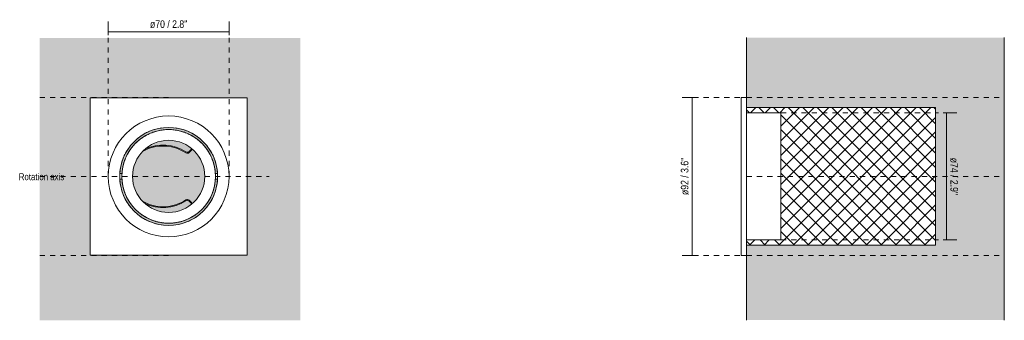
# Model space of a CAD drawing. Header units: millimetres. Extents: x -6666 to -6093, y 216 to 1612.
# Tile 1 of 2: x -6666 to -6093, y 216 to 391. Entities that reach past the tile are written whole.
import ezdxf

# ---------------------------------------------------------------- set-up
doc = ezdxf.new("R2010")
doc.units = ezdxf.units.MM
doc.linetypes.add('Dash', pattern=[6, 3, -3])
doc.layers.add('A-ANNO-DIMS', color=7, linetype='Dash', lineweight=9, true_color=0xd2d2d2)
for name, color, linetype, lineweight in [('A-ANNO-DIMS-2', 7, 'Continuous', 9), ('A-DETL-GENF', 7, 'Continuous', 9), ('A-WALL', 7, 'Continuous', 9), ('E-LITE-EQPM', 7, 'Continuous', 20), ('G-ANNO-TEXT', 7, 'Continuous', 9)]:
    doc.layers.add(name, color=color, linetype=linetype, lineweight=lineweight)
doc.styles.add('Arial Narrow', font='ARIALN.TTF', dxfattribs={"height": 4.4})
doc.styles.add('Arial Narrow_1', font='ARIALN.TTF', dxfattribs={"height": 4})
doc.dimstyles.new('FARO_-_2_2mm_Arial_Narrow_mm_Inch_Left', dxfattribs={"dimscale": 304.8, "dimtxt": 4.503096, "dimasz": 0, "dimexe": 0.019685, "dimexo": 0.0625, "dimgap": 0.003281, "dimtad": 1, "dimdec": 0, "dimzin": 0, "dimdsep": 46, "dimtxsty": 'Arial Narrow', "dimblk1": 'NONE', "dimblk2": 'NONE', "dimsah": 1, "dimcen": 0.09, "dimadec": 0, "dimazin": 0, "dimtfac": 1, "dimtdec": 4, "dimtix": 1, "dimtmove": 0, "dimatfit": 3, "dimfxl": 0.006562, "dimfxlon": 1, "dimtvp": 1, "dimtolj": 1, "dimtzin": 0, "dimarcsym": 2})
doc.dimstyles.new('FARO_-_2_2mm_Arial_Narrow_mm_Inch_Right', dxfattribs={"dimscale": 304.8, "dimtxt": 4.503096, "dimasz": 0, "dimexe": 0.019685, "dimexo": 0.0625, "dimgap": 0.003281, "dimtad": 1, "dimdec": 0, "dimzin": 0, "dimdsep": 46, "dimtxsty": 'Arial Narrow', "dimblk1": 'NONE', "dimblk2": 'NONE', "dimsah": 1, "dimcen": 0.09, "dimadec": 0, "dimazin": 0, "dimtfac": 1, "dimtdec": 4, "dimtix": 1, "dimtmove": 0, "dimatfit": 3, "dimfxl": 0.006562, "dimfxlon": 1, "dimtvp": 1, "dimtolj": 1, "dimtzin": 0, "dimarcsym": 2})

# ---------------------------------------------------------------- blocks, each defined once
blk = doc.blocks.new('43396 - 43396 RADÓN-C White recessed lamp-596974-Alzado_PDF')
at = {"layer": 'E-LITE-EQPM'}
for p, q in [((-6566.64, 315.42), (-6567.55, 314.49)), ((-6566.64, 315.42), (-6566.01, 316.07)), ((-6566.34, 315.13), (-6566.64, 315.42)), ((-6566.34, 315.13), (-6565.69, 315.8)), ((-6567.54, 313.9), (-6566.34, 315.13)), ((-6606.69, 301.65), (-6607.89, 301.65)), ((-6607.89, 298.35), (-6606.69, 298.35)), ((-6551.1, 301.65), (-6552.3, 301.65)), ((-6552.3, 298.35), (-6551.1, 298.35)), ((-6566.47, 284.43), (-6567.55, 285.54)), ((-6566.17, 284.72), (-6567.54, 286.13)), ((-6566.17, 284.72), (-6566.47, 284.43)), ((-6566.46, 284.42), (-6565.99, 283.95)), ((-6565.68, 284.22), (-6566.16, 284.71))]:
    blk.add_line(p, q, dxfattribs=at)
for centre, radius, start, end in [((-6579.5, 300), 28.5, 98.41864, 111.58136), ((-6579.5, 300), 28.5, 68.41864, 81.58136), ((-6579.5, 300), 28.5, 128.41864, 141.58136), ((-6579.5, 300), 28.5, 113.41864, 126.58136), ((-6579.5, 300), 28.5, 53.41864, 66.58136), ((-6579.5, 300), 28.5, 38.41864, 51.58136), ((-6579.5, 300), 28.5, 143.44144, 156.58136), ((-6582.71, 293.69), 24, 56.44173, 119.97547), ((-6582.75, 293.59), 24.6, 57.23802, 115.44633), ((-6579.5, 300), 28.5, 23.41864, 36.58136), ((-6579.5, 300), 28.5, 158.41864, 171.58136), ((-6568.61, 314.94), 1.5, 236.44173, 315.70732), ((-6568.62, 315.54), 1.5, 237.23802, 315.70732), ((-6579.5, 300), 28.5, 8.41864, 21.58136), ((-6579.5, 300), 28.5, 173.41864, 186.58136), ((-6579.5, 300), 28.5, 353.41864, 6.58136), ((-6579.5, 300), 28.5, 188.41864, 201.58136), ((-6579.5, 300), 28.5, 338.41864, 351.58136), ((-6579.5, 300), 28.5, 203.41864, 216.55856), ((-6568.61, 285.08), 1.5, 44.29268, 123.55827), ((-6579.5, 300), 28.5, 323.41864, 336.58136), ((-6579.5, 300), 28.5, 218.41864, 231.58136), ((-6582.71, 306.33), 24, 239.90886, 303.55827), ((-6582.75, 306.44), 24.6, 244.34735, 302.76198), ((-6568.62, 284.49), 1.5, 44.29268, 122.76198), ((-6579.5, 300), 28.5, 308.41864, 321.58136), ((-6579.5, 300), 28.5, 233.41864, 246.58136), ((-6579.5, 300), 28.5, 293.41864, 306.58136), ((-6579.5, 300), 28.5, 248.41864, 261.58136), ((-6579.5, 300), 28.5, 278.41864, 291.58136)]:
    blk.add_arc(centre, radius, start, end, dxfattribs=at)
for points in [[(-6606.35, 304.65), (-6606.26, 305.16), (-6606.05, 306.18), (-6605.66, 307.68), (-6605.17, 309.16), (-6604.61, 310.61), (-6603.96, 312.03), (-6603.24, 313.41), (-6602.43, 314.74), (-6601.55, 316.03), (-6600.6, 317.26), (-6599.58, 318.44), (-6598.5, 319.55), (-6597.35, 320.61), (-6596.14, 321.59), (-6594.89, 322.51), (-6593.58, 323.35), (-6592.22, 324.11), (-6590.82, 324.8), (-6589.39, 325.41), (-6587.92, 325.93), (-6586.43, 326.37), (-6584.91, 326.72), (-6583.38, 326.99), (-6581.83, 327.16), (-6580.27, 327.25), (-6578.72, 327.25), (-6577.16, 327.16), (-6575.62, 326.99), (-6574.08, 326.72), (-6572.56, 326.37), (-6571.07, 325.93), (-6569.6, 325.41), (-6568.17, 324.8), (-6566.77, 324.11), (-6565.42, 323.35), (-6564.11, 322.51), (-6562.85, 321.59), (-6561.64, 320.61), (-6560.49, 319.55), (-6559.41, 318.44), (-6558.39, 317.26), (-6557.44, 316.03), (-6556.56, 314.74), (-6555.75, 313.41), (-6555.03, 312.03), (-6554.38, 310.61), (-6553.82, 309.16), (-6553.34, 307.68), (-6552.94, 306.18), (-6552.63, 304.65), (-6552.41, 303.11), (-6552.28, 301.56), (-6552.25, 300.52), (-6552.25, 300)], [(-6586.42, 326.35), (-6585.92, 326.49), (-6584.91, 326.72), (-6583.38, 326.99), (-6581.83, 327.16), (-6580.27, 327.25), (-6578.72, 327.25), (-6577.16, 327.16), (-6575.62, 326.99), (-6574.08, 326.72), (-6572.56, 326.37), (-6571.07, 325.93), (-6569.6, 325.41), (-6568.17, 324.8), (-6566.77, 324.11), (-6565.42, 323.35), (-6564.11, 322.51), (-6562.85, 321.59), (-6561.64, 320.61), (-6560.49, 319.55), (-6559.41, 318.44), (-6558.39, 317.26), (-6557.44, 316.03), (-6556.56, 314.74), (-6555.75, 313.41), (-6555.03, 312.03), (-6554.38, 310.61), (-6553.82, 309.16), (-6553.34, 307.68), (-6552.94, 306.18), (-6552.63, 304.65), (-6552.41, 303.11), (-6552.28, 301.56), (-6552.25, 300.52), (-6552.25, 300)], [(-6584.91, 326.71), (-6584.4, 326.81), (-6583.89, 326.9), (-6583.37, 326.97)], [(-6581.83, 327.15), (-6581.31, 327.19), (-6580.27, 327.25), (-6578.72, 327.25), (-6577.16, 327.16), (-6575.62, 326.99), (-6574.08, 326.72), (-6572.56, 326.37), (-6571.07, 325.93), (-6569.6, 325.41), (-6568.17, 324.8), (-6566.77, 324.11), (-6565.42, 323.35), (-6564.11, 322.51), (-6562.85, 321.59), (-6561.64, 320.61), (-6560.49, 319.55), (-6559.41, 318.44), (-6558.39, 317.26), (-6557.44, 316.03), (-6556.56, 314.74), (-6555.75, 313.41), (-6555.03, 312.03), (-6554.38, 310.61), (-6553.82, 309.16), (-6553.34, 307.68), (-6552.94, 306.18), (-6552.63, 304.65), (-6552.41, 303.11), (-6552.28, 301.56), (-6552.25, 300.52), (-6552.25, 300)], [(-6580.27, 327.24), (-6579.76, 327.25), (-6579.24, 327.25), (-6578.72, 327.24)], [(-6577.16, 327.15), (-6576.65, 327.11), (-6575.62, 326.99), (-6574.08, 326.72), (-6572.56, 326.37), (-6571.07, 325.93), (-6569.6, 325.41), (-6568.17, 324.8), (-6566.77, 324.11), (-6565.42, 323.35), (-6564.11, 322.51), (-6562.85, 321.59), (-6561.64, 320.61), (-6560.49, 319.55), (-6559.41, 318.44), (-6558.39, 317.26), (-6557.44, 316.03), (-6556.56, 314.74), (-6555.75, 313.41), (-6555.03, 312.03), (-6554.38, 310.61), (-6553.82, 309.16), (-6553.34, 307.68), (-6552.94, 306.18), (-6552.63, 304.65), (-6552.41, 303.11), (-6552.28, 301.56), (-6552.25, 300.52), (-6552.25, 300)], [(-6575.62, 326.97), (-6575.1, 326.9), (-6574.59, 326.81), (-6574.08, 326.71)], [(-6597.34, 320.59), (-6596.95, 320.93), (-6596.14, 321.59), (-6595.31, 322.2), (-6594.88, 322.49)], [(-6593.57, 323.34), (-6593.12, 323.6), (-6592.67, 323.86), (-6592.21, 324.1)], [(-6591.02, 324.69), (-6590.95, 324.73), (-6590.88, 324.76), (-6590.82, 324.79)], [(-6589.38, 325.39), (-6588.9, 325.58), (-6588.41, 325.76), (-6587.92, 325.92)], [(-6572.57, 326.35), (-6572.07, 326.22), (-6571.07, 325.93), (-6569.6, 325.41), (-6568.17, 324.8), (-6566.77, 324.11), (-6565.42, 323.35), (-6564.11, 322.51), (-6562.85, 321.59), (-6561.64, 320.61), (-6560.49, 319.55), (-6559.41, 318.44), (-6558.39, 317.26), (-6557.44, 316.03), (-6556.56, 314.74), (-6555.75, 313.41), (-6555.03, 312.03), (-6554.38, 310.61), (-6553.82, 309.16), (-6553.34, 307.68), (-6552.94, 306.18), (-6552.63, 304.65), (-6552.41, 303.11), (-6552.28, 301.56), (-6552.25, 300.52), (-6552.25, 300)], [(-6571.07, 325.92), (-6570.58, 325.76), (-6570.09, 325.58), (-6569.61, 325.39)], [(-6568.18, 324.79), (-6568.11, 324.76), (-6568.04, 324.73), (-6567.97, 324.69)], [(-6566.78, 324.1), (-6566.32, 323.86), (-6565.87, 323.6), (-6565.42, 323.34)], [(-6564.11, 322.49), (-6563.69, 322.2), (-6562.85, 321.59), (-6562.04, 320.93), (-6561.65, 320.59)], [(-6603.22, 313.4), (-6602.97, 313.85), (-6602.43, 314.74), (-6601.85, 315.6), (-6601.54, 316.02)], [(-6600.59, 317.25), (-6600.26, 317.65), (-6599.58, 318.44), (-6598.86, 319.18), (-6598.49, 319.54)], [(-6560.5, 319.54), (-6560.13, 319.18), (-6559.41, 318.44), (-6558.73, 317.65), (-6558.4, 317.25)], [(-6557.45, 316.02), (-6557.15, 315.6), (-6556.56, 314.74), (-6556.02, 313.85), (-6555.77, 313.4)], [(-6604.6, 310.61), (-6604.39, 311.09), (-6604.18, 311.56), (-6603.95, 312.02)], [(-6555.04, 312.02), (-6554.81, 311.56), (-6554.6, 311.09), (-6554.4, 310.61)], [(-6606.04, 306.17), (-6605.92, 306.68), (-6605.79, 307.18), (-6605.64, 307.68)], [(-6605.16, 309.16), (-6605.14, 309.21), (-6605.12, 309.26), (-6605.1, 309.32)], [(-6553.89, 309.32), (-6553.87, 309.26), (-6553.85, 309.21), (-6553.83, 309.16)], [(-6553.35, 307.68), (-6553.2, 307.18), (-6553.07, 306.68), (-6552.95, 306.17)], [(-6552.64, 304.65), (-6552.56, 304.14), (-6552.41, 303.11), (-6552.28, 301.56), (-6552.25, 300.52), (-6552.25, 300)], [(-6552.64, 295.35), (-6552.73, 294.84), (-6552.94, 293.82), (-6553.34, 292.32), (-6553.82, 290.84), (-6554.38, 289.39), (-6555.03, 287.97), (-6555.75, 286.59), (-6556.56, 285.26), (-6557.44, 283.97), (-6558.39, 282.74), (-6559.41, 281.56), (-6560.49, 280.45), (-6561.64, 279.39), (-6562.85, 278.41), (-6564.11, 277.49), (-6565.42, 276.65), (-6566.77, 275.89), (-6568.17, 275.2), (-6569.6, 274.59), (-6571.07, 274.07), (-6572.56, 273.63), (-6574.08, 273.28), (-6575.62, 273.01), (-6577.16, 272.84), (-6578.72, 272.75), (-6580.27, 272.75), (-6581.83, 272.84), (-6583.38, 273.01), (-6584.91, 273.28), (-6586.43, 273.63), (-6587.92, 274.07), (-6589.39, 274.59), (-6590.82, 275.2), (-6592.22, 275.89), (-6593.58, 276.65), (-6594.89, 277.49), (-6596.14, 278.41), (-6597.35, 279.39), (-6598.5, 280.45), (-6599.58, 281.56), (-6600.6, 282.74), (-6601.55, 283.97), (-6602.43, 285.26), (-6603.24, 286.59), (-6603.96, 287.97), (-6604.61, 289.39), (-6605.17, 290.84), (-6605.66, 292.32), (-6606.05, 293.82), (-6606.36, 295.35), (-6606.58, 296.89), (-6606.72, 298.44), (-6606.75, 299.48), (-6606.75, 300)], [(-6572.57, 273.65), (-6573.07, 273.51), (-6574.08, 273.28), (-6575.62, 273.01), (-6577.16, 272.84), (-6578.72, 272.75), (-6580.27, 272.75), (-6581.83, 272.84), (-6583.38, 273.01), (-6584.91, 273.28), (-6586.43, 273.63), (-6587.92, 274.07), (-6589.39, 274.59), (-6590.82, 275.2), (-6592.22, 275.89), (-6593.58, 276.65), (-6594.89, 277.49), (-6596.14, 278.41), (-6597.35, 279.39), (-6598.5, 280.45), (-6599.58, 281.56), (-6600.6, 282.74), (-6601.55, 283.97), (-6602.43, 285.26), (-6603.24, 286.59), (-6603.96, 287.97), (-6604.61, 289.39), (-6605.17, 290.84), (-6605.66, 292.32), (-6606.05, 293.82), (-6606.36, 295.35), (-6606.58, 296.89), (-6606.72, 298.44), (-6606.75, 299.48), (-6606.75, 300)], [(-6577.16, 272.85), (-6577.68, 272.81), (-6578.72, 272.75), (-6580.27, 272.75), (-6581.83, 272.84), (-6583.38, 273.01), (-6584.91, 273.28), (-6586.43, 273.63), (-6587.92, 274.07), (-6589.39, 274.59), (-6590.82, 275.2), (-6592.22, 275.89), (-6593.58, 276.65), (-6594.89, 277.49), (-6596.14, 278.41), (-6597.35, 279.39), (-6598.5, 280.45), (-6599.58, 281.56), (-6600.6, 282.74), (-6601.55, 283.97), (-6602.43, 285.26), (-6603.24, 286.59), (-6603.96, 287.97), (-6604.61, 289.39), (-6605.17, 290.84), (-6605.66, 292.32), (-6606.05, 293.82), (-6606.36, 295.35), (-6606.58, 296.89), (-6606.72, 298.44), (-6606.75, 299.48), (-6606.75, 300)], [(-6581.83, 272.85), (-6582.34, 272.89), (-6583.38, 273.01), (-6584.91, 273.28), (-6586.43, 273.63), (-6587.92, 274.07), (-6589.39, 274.59), (-6590.82, 275.2), (-6592.22, 275.89), (-6593.58, 276.65), (-6594.89, 277.49), (-6596.14, 278.41), (-6597.35, 279.39), (-6598.5, 280.45), (-6599.58, 281.56), (-6600.6, 282.74), (-6601.55, 283.97), (-6602.43, 285.26), (-6603.24, 286.59), (-6603.96, 287.97), (-6604.61, 289.39), (-6605.17, 290.84), (-6605.66, 292.32), (-6606.05, 293.82), (-6606.36, 295.35), (-6606.58, 296.89), (-6606.72, 298.44), (-6606.75, 299.48), (-6606.75, 300)], [(-6586.42, 273.65), (-6586.92, 273.78), (-6587.92, 274.07), (-6589.39, 274.59), (-6590.82, 275.2), (-6592.22, 275.89), (-6593.58, 276.65), (-6594.89, 277.49), (-6596.14, 278.41), (-6597.35, 279.39), (-6598.5, 280.45), (-6599.58, 281.56), (-6600.6, 282.74), (-6601.55, 283.97), (-6602.43, 285.26), (-6603.24, 286.59), (-6603.96, 287.97), (-6604.61, 289.39), (-6605.17, 290.84), (-6605.66, 292.32), (-6606.05, 293.82), (-6606.36, 295.35), (-6606.58, 296.89), (-6606.72, 298.44), (-6606.75, 299.48), (-6606.75, 300)], [(-6606.35, 295.35), (-6606.44, 295.86), (-6606.58, 296.89), (-6606.72, 298.44), (-6606.75, 299.48), (-6606.75, 300)], [(-6606.7, 301.56), (-6606.67, 302.07), (-6606.63, 302.59), (-6606.57, 303.11)], [(-6606.57, 296.89), (-6606.63, 297.41), (-6606.67, 297.93), (-6606.7, 298.44)], [(-6606.7, 298.4), (-6606.7, 298.37), (-6606.7, 298.35), (-6606.7, 298.35)], [(-6552.42, 303.11), (-6552.36, 302.59), (-6552.32, 302.07), (-6552.29, 301.56)], [(-6552.29, 298.44), (-6552.32, 297.93), (-6552.36, 297.41), (-6552.42, 296.89)], [(-6605.64, 292.32), (-6605.79, 292.82), (-6605.92, 293.32), (-6606.04, 293.83)], [(-6552.95, 293.83), (-6553.07, 293.32), (-6553.2, 292.82), (-6553.35, 292.32)], [(-6605.1, 290.68), (-6605.12, 290.74), (-6605.14, 290.79), (-6605.16, 290.84)], [(-6603.95, 287.98), (-6604.18, 288.44), (-6604.39, 288.91), (-6604.6, 289.39)], [(-6601.54, 283.98), (-6601.85, 284.4), (-6602.43, 285.26), (-6602.97, 286.15), (-6603.22, 286.6)], [(-6555.77, 286.6), (-6556.02, 286.15), (-6556.56, 285.26), (-6557.15, 284.4), (-6557.45, 283.98)], [(-6554.4, 289.39), (-6554.6, 288.91), (-6554.81, 288.44), (-6555.04, 287.98)], [(-6553.83, 290.84), (-6553.85, 290.79), (-6553.87, 290.74), (-6553.89, 290.68)], [(-6598.49, 280.46), (-6598.86, 280.82), (-6599.58, 281.56), (-6600.26, 282.35), (-6600.59, 282.75)], [(-6558.4, 282.75), (-6558.73, 282.35), (-6559.41, 281.56), (-6560.13, 280.82), (-6560.5, 280.46)], [(-6594.88, 277.51), (-6595.31, 277.8), (-6596.14, 278.41), (-6596.95, 279.07), (-6597.34, 279.41)], [(-6592.21, 275.9), (-6592.67, 276.14), (-6593.12, 276.4), (-6593.57, 276.66)], [(-6590.82, 275.21), (-6590.88, 275.24), (-6590.95, 275.27), (-6591.02, 275.31)], [(-6567.97, 275.31), (-6568.04, 275.27), (-6568.11, 275.24), (-6568.18, 275.21)], [(-6565.42, 276.66), (-6565.87, 276.4), (-6566.32, 276.14), (-6566.78, 275.9)], [(-6561.65, 279.41), (-6562.04, 279.07), (-6562.85, 278.41), (-6563.69, 277.8), (-6564.11, 277.51)], [(-6587.92, 274.08), (-6588.41, 274.24), (-6588.9, 274.42), (-6589.38, 274.61)], [(-6583.37, 273.03), (-6583.89, 273.1), (-6584.4, 273.19), (-6584.91, 273.29)], [(-6578.72, 272.76), (-6579.24, 272.75), (-6579.76, 272.75), (-6580.27, 272.76)], [(-6574.08, 273.29), (-6574.59, 273.19), (-6575.1, 273.1), (-6575.62, 273.03)], [(-6569.61, 274.61), (-6570.09, 274.42), (-6570.58, 274.24), (-6571.07, 274.08)]]:
    blk.add_open_spline(points, degree=3, dxfattribs=at)
blk.add_open_spline([(-6552.29, 298.39), (-6552.29, 298.42), (-6552.29, 298.5), (-6552.28, 298.7), (-6552.26, 299.01), (-6552.25, 299.45), (-6552.25, 299.81), (-6552.25, 300)], degree=3, knots=[0.1428571, 0.1428571, 0.1428571, 0.1428571, 0.2857143, 0.4285714, 0.5714286, 0.7857143, 1, 1, 1, 1], dxfattribs=at)
blk = doc.blocks.new('DIMBLOCK1-Alzado_PDF')
at = {"layer": 'A-ANNO-DIMS-2', "color": 251, "true_color": 0x5b5b5b, "transparency": 16777216}
for p, q in [((-6614.65, 382.12), (-6614.65, 390.12)), ((-6544.34, 383.62), (-6544.34, 390.12)), ((-6614.65, 384.12), (-6544.34, 384.12)), ((-6614.65, 384.12), (-6614.65, 382.12)), ((-6544.34, 384.12), (-6544.34, 382.12))]:
    blk.add_line(p, q, dxfattribs=at)
at = {"layer": 'A-ANNO-DIMS-2', "color": 0, "transparency": 16777216, "insert": (-6590.36, 390.81), "char_height": 4.4, "width": 26.0751, "attachment_point": 1, "line_spacing_factor": 0.974696, "style": 'Arial Narrow'}
blk.add_mtext('ø70 / 2.8"', dxfattribs=at)
blk = doc.blocks.new('_None')
blk = doc.blocks.new('DIMBLOCK2-Lateral_PDF')
at = {"layer": 'A-ANNO-DIMS-2', "color": 251, "true_color": 0x5b5b5b, "transparency": 16777216}
for p, q in [((-6128.74, 337), (-6120.74, 337)), ((-6126.74, 337), (-6128.74, 337)), ((-6126.74, 337), (-6126.74, 263)), ((-6128.74, 263), (-6120.74, 263)), ((-6126.74, 263), (-6128.74, 263))]:
    blk.add_line(p, q, dxfattribs=at)
at = {"layer": 'A-ANNO-DIMS-2', "color": 0, "transparency": 16777216, "insert": (-6120.05, 310.86), "char_height": 4.4, "width": 26.0751, "attachment_point": 1, "rotation": 270, "line_spacing_factor": 0.974696, "style": 'Arial Narrow'}
blk.add_mtext('ø74 / 2.9"', dxfattribs=at)
blk = doc.blocks.new('DIMBLOCK3-Lateral_PDF')
at = {"layer": 'A-ANNO-DIMS-2', "color": 251, "true_color": 0x5b5b5b, "transparency": 16777216}
for p, q in [((-6272.7, 346), (-6280.7, 346)), ((-6274.7, 346), (-6274.7, 254)), ((-6274.7, 346), (-6272.7, 346)), ((-6272.7, 254), (-6280.7, 254)), ((-6274.7, 254), (-6272.7, 254))]:
    blk.add_line(p, q, dxfattribs=at)
at = {"layer": 'A-ANNO-DIMS-2', "color": 0, "transparency": 16777216, "insert": (-6281.39, 289.14), "char_height": 4.4, "width": 26.0751, "attachment_point": 1, "rotation": 90, "line_spacing_factor": 0.974696, "style": 'Arial Narrow'}
blk.add_mtext('ø92 / 3.6"', dxfattribs=at)

msp = doc.modelspace()

# ---------------------------------------------------------------- hatches: boundary and pattern name
at = {"layer": 'A-DETL-GENF', "true_color": 0xeaeaea}
h = msp.add_hatch(dxfattribs=at)
h.set_pattern_fill('FP_1', color=254, style=0, pattern_type=2)
h.set_pattern_definition([(45, (-5901.663, 277.281), (-4.24264, 4.24264), []), (135, (-5901.663, 277.281), (-4.24264, -4.24264), [])])
h.paths.add_polyline_path([(-6133.11, 260), (-6133.11, 340), (-6243.11, 340), (-6243.11, 337), (-6223.16, 337), (-6223.16, 263), (-6243.11, 263), (-6243.11, 260), (-6182.11, 260)], flags=0)
at = {"layer": 'A-WALL', "true_color": 0xf7f7f7}
h = msp.add_hatch(color=7, dxfattribs=at)
h.paths.add_polyline_path([(-6643.79, 216.27), (-6502.86, 216.27), (-6502.86, 380.53), (-6654.49, 380.53), (-6654.49, 216.27), (-6646.39, 216.27)], flags=0)
h.paths.add_polyline_path([(-6588.59, 254.25), (-6625.25, 254.25), (-6625.25, 345.75), (-6533.75, 345.75), (-6533.76, 254.25), (-6585.64, 254.25)], flags=0)
msp.add_hatch(color=7, dxfattribs=at).paths.add_polyline_path([(-6182.11, 216.41), (-6093.11, 216.41), (-6093.11, 380.81), (-6243.11, 380.81), (-6243.11, 340), (-6133.11, 340), (-6133.11, 260), (-6243.11, 260), (-6243.11, 216.41)], flags=0)
h = msp.add_hatch(color=7, dxfattribs=at)
h.paths.add_polyline_path([(-6579.5, 271.5), (-6576, 271.74), (-6575.33, 271.83), (-6572.12, 272.47), (-6569.02, 273.52), (-6567.94, 273.99), (-6565.25, 275.32), (-6562.44, 277.2), (-6561.6, 277.87), (-6559.34, 279.85), (-6557.17, 282.33), (-6556.57, 283.12), (-6554.81, 285.75), (-6553.37, 288.68), (-6553.02, 289.53), (-6551.97, 292.62), (-6551.33, 295.83), (-6551.21, 296.74), (-6551.11, 298.35), (-6552.3, 298.35), (-6552.44, 296.76), (-6552.69, 295.14), (-6552.99, 293.7), (-6553.43, 292.08), (-6553.94, 290.56), (-6554.53, 289.09), (-6555.18, 287.71), (-6555.9, 286.37), (-6556.28, 285.75), (-6556.57, 285.27), (-6557.67, 283.7), (-6558.63, 282.48), (-6559.33, 281.68), (-6559.43, 281.56), (-6560.69, 280.29), (-6561.98, 279.13), (-6562.15, 279), (-6563.16, 278.2), (-6564.46, 277.29), (-6565.87, 276.4), (-6566.5, 276.06), (-6566.78, 275.9), (-6568.18, 275.21), (-6569.77, 274.55), (-6571.4, 273.99), (-6572.57, 273.65), (-6574.08, 273.29), (-6575.62, 273.03), (-6577.16, 272.85), (-6578.72, 272.76), (-6580.4, 272.77), (-6582.2, 272.89), (-6583.71, 273.09), (-6585.11, 273.34), (-6586.7, 273.73), (-6588.17, 274.17), (-6589.74, 274.76), (-6591.14, 275.37), (-6592.5, 276.06), (-6593.75, 276.78), (-6595.12, 277.68), (-6595.86, 278.22), (-6596.14, 278.42), (-6597.63, 279.67), (-6598.76, 280.73), (-6599.32, 281.32), (-6599.82, 281.86), (-6600.78, 283), (-6601.82, 284.38), (-6602.11, 284.81), (-6602.46, 285.33), (-6603.33, 286.81), (-6604.12, 288.34), (-6604.27, 288.68), (-6604.67, 289.57), (-6605.25, 291.13), (-6605.64, 292.32), (-6606.04, 293.83), (-6606.35, 295.35), (-6606.6, 297.24), (-6606.71, 298.35), (-6607.89, 298.35), (-6607.75, 296.51), (-6607.66, 295.83), (-6607.02, 292.62), (-6605.97, 289.53), (-6605.62, 288.68), (-6604.18, 285.75), (-6602.34, 283), (-6601.81, 282.31), (-6599.65, 279.85), (-6597.01, 277.56), (-6596.47, 277.14), (-6593.75, 275.32), (-6590.81, 273.87), (-6589.97, 273.52), (-6586.87, 272.47), (-6583.66, 271.83), (-6582.6, 271.7), (-6581.18, 271.61)], flags=0)
h.paths.add_polyline_path([(-6579.66, 279.01), (-6579.33, 279.01), (-6576.63, 279.21), (-6573.9, 279.77), (-6571.35, 280.65), (-6568.89, 281.88), (-6566.64, 283.4), (-6566.01, 283.96), (-6567.55, 285.54), (-6568.12, 285.91), (-6568.8, 285.98), (-6569.44, 285.75), (-6572.47, 284.09), (-6575.72, 282.87), (-6579.1, 282.11), (-6582.56, 281.84), (-6586.02, 282.06), (-6589.41, 282.76), (-6592.68, 283.93), (-6593.38, 284.3), (-6592.17, 283.27), (-6589.84, 281.74), (-6587.4, 280.56), (-6584.76, 279.68), (-6582.1, 279.17), (-6580.17, 279.04)], flags=0)
h.paths.add_polyline_path([(-6582.2, 282.34), (-6578.67, 282.69), (-6575.54, 283.43), (-6572.39, 284.66), (-6569.43, 286.34), (-6568.8, 286.57), (-6568.12, 286.5), (-6567.54, 286.13), (-6565.69, 284.24), (-6564.58, 285.22), (-6562.8, 287.27), (-6561.27, 289.57), (-6560.04, 292.12), (-6559.18, 294.71), (-6558.68, 297.31), (-6558.5, 300), (-6558.68, 302.77), (-6559.24, 305.51), (-6560.12, 308.09), (-6561.38, 310.61), (-6562.91, 312.86), (-6564.77, 314.96), (-6565.71, 315.78), (-6567.55, 313.89), (-6568.12, 313.53), (-6568.8, 313.46), (-6569.44, 313.69), (-6572.47, 315.4), (-6575.54, 316.6), (-6578.83, 317.38), (-6582.2, 317.69), (-6585.58, 317.52), (-6588.91, 316.88), (-6592.11, 315.78), (-6594.69, 314.46), (-6596.19, 312.73), (-6597.75, 310.36), (-6598.95, 307.88), (-6599.81, 305.29), (-6600.32, 302.69), (-6600.5, 300), (-6600.31, 297.23), (-6599.75, 294.49), (-6598.87, 291.91), (-6597.61, 289.39), (-6596.09, 287.14), (-6594.73, 285.59), (-6592.11, 284.25), (-6588.91, 283.15), (-6585.58, 282.5), (-6582.56, 282.36)], flags=0)
h.paths.add_polyline_path([(-6551.1, 301.65), (-6551.24, 303.53), (-6551.33, 304.17), (-6551.97, 307.38), (-6553.02, 310.47), (-6553.37, 311.32), (-6554.81, 314.25), (-6556.63, 316.97), (-6557.19, 317.69), (-6559.34, 320.15), (-6562.03, 322.49), (-6562.53, 322.86), (-6565.25, 324.68), (-6568.18, 326.13), (-6569.2, 326.54), (-6572.12, 327.53), (-6575.33, 328.17), (-6576.39, 328.3), (-6579.5, 328.5), (-6582.99, 328.26), (-6583.66, 328.17), (-6586.87, 327.53), (-6589.97, 326.48), (-6591.05, 326.01), (-6593.75, 324.68), (-6596.55, 322.8), (-6597.19, 322.31), (-6599.65, 320.15), (-6601.82, 317.67), (-6602.42, 316.88), (-6604.18, 314.25), (-6605.76, 311), (-6605.97, 310.47), (-6607.02, 307.38), (-6607.66, 304.17), (-6607.78, 303.26), (-6607.89, 301.65), (-6606.69, 301.65), (-6606.57, 303.11), (-6606.3, 304.86), (-6606, 306.3), (-6605.58, 307.85), (-6605.05, 309.44), (-6604.46, 310.91), (-6603.86, 312.2), (-6603.09, 313.62), (-6602.71, 314.25), (-6602.37, 314.81), (-6601.32, 316.3), (-6600.36, 317.52), (-6599.66, 318.32), (-6599.56, 318.44), (-6598.3, 319.71), (-6597.01, 320.87), (-6596.85, 321), (-6595.84, 321.8), (-6594.7, 322.61), (-6593.12, 323.6), (-6592.35, 324.02), (-6592.21, 324.1), (-6590.82, 324.79), (-6589.22, 325.45), (-6587.92, 325.92), (-6586.42, 326.35), (-6584.91, 326.71), (-6583.22, 326.99), (-6581.83, 327.15), (-6580.27, 327.24), (-6578.59, 327.23), (-6576.79, 327.11), (-6575.28, 326.91), (-6573.88, 326.66), (-6572.29, 326.27), (-6570.82, 325.83), (-6569.25, 325.24), (-6567.85, 324.63), (-6566.5, 323.94), (-6565.25, 323.22), (-6563.87, 322.32), (-6563.13, 321.78), (-6562.86, 321.58), (-6561.65, 320.59), (-6560.23, 319.27), (-6559.72, 318.73), (-6559.18, 318.14), (-6558.27, 317.08), (-6557.17, 315.62), (-6556.89, 315.19), (-6556.57, 314.73), (-6555.77, 313.4), (-6554.87, 311.66), (-6554.72, 311.32), (-6554.38, 310.56), (-6553.74, 308.87), (-6553.35, 307.68), (-6552.95, 306.17), (-6552.64, 304.65), (-6552.39, 302.76), (-6552.28, 301.65), (-6551.11, 301.65)], flags=0)
h.paths.add_polyline_path([(-6568.8, 314.05), (-6568.12, 314.12), (-6567.54, 314.5), (-6566.02, 316.05), (-6566.82, 316.73), (-6569.15, 318.26), (-6571.59, 319.44), (-6574.23, 320.32), (-6576.89, 320.83), (-6579.66, 320.99), (-6582.36, 320.79), (-6585.07, 320.24), (-6587.64, 319.35), (-6590.1, 318.12), (-6592.35, 316.6), (-6593.3, 315.77), (-6592.59, 316.13), (-6589.41, 317.27), (-6586.02, 317.97), (-6582.56, 318.19), (-6579.1, 317.92), (-6575.72, 317.16), (-6572.39, 315.89), (-6569.37, 314.25), (-6568.8, 314.05)], flags=0)

# ---------------------------------------------------------------- linework, layer by layer
at = {"layer": 'A-ANNO-DIMS'}
for p, q in [((-6614.65, 300), (-6614.65, 380.53)), ((-6544.34, 300), (-6544.34, 380.53)), ((-6579.5, 345.94), (-6654.49, 345.94)), ((-6274.11, 346), (-6246.21, 346)), ((-6243.11, 346), (-6093.11, 346)), ((-6223.16, 337), (-6131.46, 337)), ((-6654.49, 300), (-6521, 300)), ((-6243.11, 300), (-6093.11, 300)), ((-6223.16, 263), (-6131.46, 263)), ((-6579.5, 254.06), (-6654.49, 254.06)), ((-6274.11, 254), (-6246.21, 254)), ((-6243.11, 254), (-6093.11, 254))]:
    msp.add_line(p, q, dxfattribs=at)
at = {"layer": 'A-WALL', "color": 253, "true_color": 0xaaaaaa}
for p, q in [((-6243.11, 346), (-6243.11, 380.81)), ((-6093.11, 380.81), (-6093.11, 216.41)), ((-6243.11, 216.41), (-6243.11, 254))]:
    msp.add_line(p, q, dxfattribs=at)
at = {"layer": 'E-LITE-EQPM'}
for p, q in [((-6625.25, 345.75), (-6625.25, 254.25)), ((-6533.75, 345.75), (-6625.25, 345.75)), ((-6533.75, 254.25), (-6533.75, 345.75)), ((-6246.21, 346), (-6246.21, 254)), ((-6243.11, 346), (-6246.21, 346)), ((-6243.11, 337), (-6243.11, 346)), ((-6223.16, 337), (-6243.11, 337)), ((-6243.11, 337), (-6243.11, 263)), ((-6223.16, 263), (-6223.16, 337)), ((-6243.11, 254), (-6243.11, 263)), ((-6243.11, 263), (-6223.16, 263)), ((-6625.25, 254.25), (-6533.75, 254.25)), ((-6246.21, 254), (-6243.11, 254))]:
    msp.add_line(p, q, dxfattribs=at)
at = {"layer": 'E-LITE-EQPM', "color": 254, "true_color": 0xd2d2d2}
for p, q in [((-6133.11, 340), (-6243.11, 340)), ((-6133.11, 260), (-6133.11, 340)), ((-6243.11, 260), (-6133.11, 260))]:
    msp.add_line(p, q, dxfattribs=at)
at = {"layer": 'E-LITE-EQPM'}
for radius, start, end in [(35.15, 90, 270), (35.15, 270, 90), (28.5, 90, 270), (27.25, 360, 180), (28.5, 270, 90), (21, 360, 180), (27.25, 180, 0), (21, 180, 0)]:
    msp.add_arc((-6579.5, 300), radius, start, end, dxfattribs=at)

# ---------------------------------------------------------------- block references
msp.add_blockref('43396 - 43396 RADÓN-C White recessed lamp-596974-Alzado_PDF', (0, 0), dxfattribs=at)

# ---------------------------------------------------------------- texts
at = {"layer": 'G-ANNO-TEXT', "color": 251, "true_color": 0x5b5b5b, "insert": (-6666.75, 301.8), "char_height": 4, "width": 33.1899, "attachment_point": 1, "style": 'Arial Narrow_1'}
msp.add_mtext('Rotation axis', dxfattribs=at)

# ---------------------------------------------------------------- dimensions: what is measured, and where the dimension line sits
at = {"layer": 'A-ANNO-DIMS', "color": 251, "linetype": 'Continuous', "true_color": 0x5b5b5b}
dim = msp.add_linear_dim(base=(-6544.34, 384.12), p1=(-6614.65, 382.12), p2=(-6544.34, 382.12), text='ø<>', dimstyle='FARO_-_2_2mm_Arial_Narrow_mm_Inch_Left', override={"dimpost": '<>', "dimfxl": 70.309996}, dxfattribs=at)
dim.commit()
dim.dimension.update_dxf_attribs({"geometry": 'DIMBLOCK1-Alzado_PDF', "text_midpoint": (-6579.49, 387.97)})
for base, p1, p2, dimstyle, override, picture, middle in [((-6274.7, 254), (-6272.7, 346), (-6272.7, 254), 'FARO_-_2_2mm_Arial_Narrow_mm_Inch_Left', {"dimpost": '<>', "dimfxl": 92}, 'DIMBLOCK3-Lateral_PDF', (-6278.55, 300)), ((-6126.74, 263), (-6128.74, 337), (-6128.74, 263), 'FARO_-_2_2mm_Arial_Narrow_mm_Inch_Right', {"dimtad": 4, "dimpost": '<>', "dimfxl": 74}, 'DIMBLOCK2-Lateral_PDF', (-6122.89, 300))]:
    dim = msp.add_linear_dim(base=base, p1=p1, p2=p2, angle=90, text='ø<>', dimstyle=dimstyle, override=override, dxfattribs=at)
    dim.commit()
    dim.dimension.update_dxf_attribs({"geometry": picture, "text_midpoint": middle})

doc.saveas('drawing.dxf')
